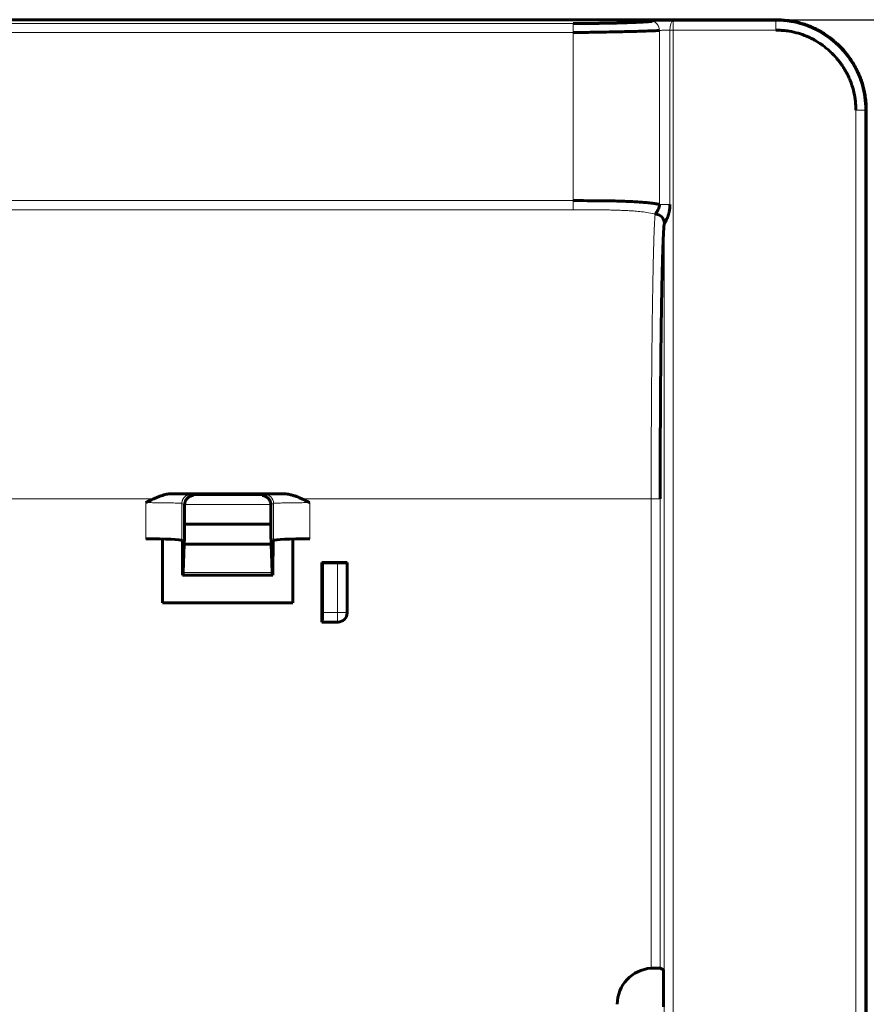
# Model space of a CAD drawing. Header units: millimetres. Extents: x 0 to 297, y 0 to 420.
# Tile 5 of 7: x 182 to 229, y 249 to 304. Entities that reach past the tile are written whole.
import ezdxf

# ---------------------------------------------------------------- set-up
doc = ezdxf.new("R2010")
doc.units = ezdxf.units.MM
doc.linetypes.add('K5LT_BASIC', pattern=[0])
doc.linetypes.add('K5LT_THIN', pattern=[0])
doc.layers.add('Системный слой', color=7, linetype='Continuous')
doc.styles.add('KDIMTEXTSTYLE', font='GOST_AU.SHX', dxfattribs={"width": 0.96, "oblique": 15, "height": 5})
doc.dimstyles.new('KDIMSTYLE (1.00)', dxfattribs={"dimtxt": 5, "dimasz": 1, "dimexe": 2, "dimexo": 0, "dimgap": 1, "dimtad": 1, "dimtxsty": 'KDIMTEXTSTYLE', "dimsah": 1, "dimcen": 0, "dimdle": 1, "dimadec": 0, "dimazin": 0, "dimtfac": 0.667, "dimtmove": 0, "dimatfit": 3, "dimfxl": 1, "dimtvp": 1, "dimtolj": 1, "dimtzin": 0, "dimarcsym": 0})

# ---------------------------------------------------------------- blocks, each defined once
blk = doc.blocks.new('KDIMARROW_01')
at = {"layer": 'Системный слой'}
blk.add_hatch(color=0, dxfattribs=at).paths.add_polyline_path([(0, 0), (-5, 0.658), (-4.5, 0), (-5, -0.658)])
at = {"layer": 'Системный слой', "color": 0, "linetype": 'K5LT_THIN', "lineweight": 18}
for p, q in [((-4.5, 0), (-5, 0.658)), ((-5, 0.658), (0, 0)), ((0, 0), (-5, -0.658)), ((-5, -0.658), (-4.5, 0)), ((0, 0), (-1, 0))]:
    blk.add_line(p, q, dxfattribs=at)

msp = doc.modelspace()

# ---------------------------------------------------------------- linework, layer by layer
at = {"layer": 'Системный слой', "color": 150, "linetype": 'K5LT_BASIC', "lineweight": 60, "true_color": 0x0080ff}
for p, q in [((140.608, 303.574), (223.621, 303.574)), ((228.618, 298.577), (228.618, 97.568)), ((190.274, 277.35), (196.355, 277.35)), ((190.933, 276.75), (190.933, 276.741)), ((190.933, 275.671), (190.933, 276.741)), ((195.696, 276.741), (195.696, 276.75)), ((195.696, 276.741), (195.696, 275.671)), ((195.696, 275.671), (190.933, 275.671)), ((189.714, 271.306), (189.714, 274.843)), ((190.782, 274.769), (190.807, 274.738)), ((190.807, 274.738), (190.812, 273.035)), ((190.85, 272.985), (190.909, 274.557)), ((190.909, 274.557), (190.909, 274.559)), ((190.909, 274.559), (195.719, 274.559)), ((195.719, 274.559), (195.719, 274.557)), ((195.719, 274.557), (195.779, 272.985)), ((195.817, 273.035), (195.822, 274.738)), ((195.822, 274.738), (195.847, 274.769)), ((196.914, 274.843), (196.914, 271.306)), ((198.514, 270.253), (198.514, 273.553)), ((198.514, 273.553), (198.549, 273.518)), ((198.514, 273.553), (199.914, 273.553)), ((199.388, 273.518), (198.549, 273.518)), ((198.549, 273.518), (198.549, 270.779)), ((199.914, 273.553), (199.888, 273.527)), ((199.914, 273.553), (199.914, 270.753)), ((190.819, 272.853), (190.838, 272.853)), ((190.838, 272.853), (195.791, 272.853)), ((195.791, 272.853), (195.81, 272.853)), ((196.914, 271.306), (189.714, 271.306)), ((198.541, 270.279), (198.514, 270.253)), ((199.414, 270.253), (198.514, 270.253)), ((217.406, 251.008), (217.223, 251.1)), ((217.406, 248.973), (217.406, 251.008))]:
    msp.add_line(p, q, dxfattribs=at)
at = {"layer": 'Системный слой', "color": 7, "linetype": 'K5LT_THIN', "lineweight": 18}
for p, q in [((217.941, 303.494), (223.621, 303.494)), ((217.941, 302.995), (217.941, 303.494)), ((223.621, 303.494), (223.621, 303.574)), ((223.621, 302.995), (223.621, 303.494)), ((140.608, 303.363), (212.408, 303.363)), ((212.408, 302.864), (140.608, 302.864)), ((212.408, 302.864), (212.408, 303.363)), ((212.408, 293.563), (212.408, 302.864)), ((217.184, 293.353), (217.185, 302.977)), ((217.762, 302.995), (217.762, 293.353)), ((217.941, 302.995), (217.762, 302.995)), ((217.941, 94.214), (217.941, 302.995)), ((217.941, 302.995), (223.621, 302.995)), ((228.538, 298.577), (228.038, 298.577)), ((228.038, 298.577), (228.038, 97.568)), ((228.538, 298.577), (228.538, 97.568)), ((228.618, 298.577), (228.538, 298.577)), ((146.244, 293.563), (212.408, 293.563)), ((212.408, 293.063), (147.243, 293.063)), ((212.408, 293.063), (212.408, 293.563)), ((217.184, 293.353), (217.762, 293.353)), ((217.441, 94.223), (217.441, 292.281)), ((191.281, 277.317), (191.416, 277.249)), ((191.416, 277.249), (195.213, 277.249)), ((195.213, 277.249), (195.347, 277.317)), ((189.221, 277.072), (175.007, 277.072)), ((188.783, 274.853), (188.783, 276.859)), ((190.782, 276.817), (190.782, 274.769)), ((190.933, 276.741), (190.782, 276.817)), ((195.696, 276.75), (190.933, 276.75)), ((195.847, 276.817), (195.696, 276.741)), ((195.847, 274.769), (195.847, 276.817)), ((216.723, 277.071), (197.407, 277.072)), ((197.846, 276.859), (197.846, 274.853)), ((217.223, 277.071), (216.723, 277.071)), ((216.723, 251.1), (216.723, 277.071)), ((217.223, 277.071), (217.223, 251.1)), ((195.719, 274.557), (190.909, 274.557)), ((199.388, 270.779), (199.388, 273.518)), ((199.888, 273.527), (199.888, 270.779)), ((195.779, 272.985), (190.85, 272.985)), ((198.549, 270.779), (199.388, 270.779)), ((199.388, 270.279), (199.388, 270.779)), ((199.388, 270.779), (199.888, 270.779)), ((199.914, 270.753), (199.888, 270.779)), ((199.388, 270.279), (198.541, 270.279)), ((199.388, 270.279), (199.414, 270.253))]:
    msp.add_line(p, q, dxfattribs=at)
for centre, major_axis, ratio, start_param, end_param in [((216.787, 302.977), (-0.034, 0.499), 0.795416, 4.657604, 6.196724), ((217.941, 302.995), (-0.01, -0.5), 0.358492, 3.197684, 4.719605), ((216.941, 292.281), (0.498, -0.044), 0.981168, 0.090478, 1.657916), ((195.347, 276.817), (-0.224, 0.447), 0.999239, 4.249168, 5.819355), ((199.388, 270.779), (0.354, 0.354), 0.999695, 3.927143, 5.497635)]:
    msp.add_ellipse(centre, major_axis=major_axis, ratio=ratio, start_param=start_param, end_param=end_param, dxfattribs=at)
at = {"layer": 'Системный слой', "color": 150, "linetype": 'K5LT_BASIC', "lineweight": 60, "true_color": 0x0080ff}
for centre, major_axis, ratio, start_param, end_param in [((216.972, 292.324), (-0.289, 0.408), 0.954617, 4.117167, 5.644141), ((190.864, 276.089), (0, 2), 0.034921, 3.841937, 4.501895), ((195.764, 276.089), (0, 2), 0.034921, -4.501895, -3.841937), ((188.783, 274.766), (-2, 0), 0.043661, 3.176499, 4.712389), ((197.846, 274.766), (2, 0), 0.043661, 1.570796, 3.106686), ((199.388, 273.527), (0.5, 0), 0.017455, 4.712395, 6.265741), ((190.819, 273.053), (0, -0.2), 0.034921, 4.799656, 6.283173), ((190.838, 273.353), (0, 0.5), 0.034921, 3.141593, 3.88567), ((195.791, 273.353), (0, 0.5), 0.034921, 2.397516, 3.141593), ((195.81, 273.053), (0, -0.2), 0.034921, 0.000016, 1.48353), ((198.54, 270.779), (0, 0.5), 0.017455, 3.159042, 4.712383), ((199.414, 270.753), (0.354, -0.354), 0.999695, 5.497943, 7.068431), ((216.723, 251.1), (0.5, 0), 0.008727, 0.01745, 1.306565), ((216.853, 249.104), (1.898, -0.633), 0.999619, 1.95769, 3.463168)]:
    msp.add_ellipse(centre, major_axis=major_axis, ratio=ratio, start_param=start_param, end_param=end_param, dxfattribs=at)
for points, knots in [([(212.408, 303.363), (212.43, 303.363), (212.453, 303.363), (212.498, 303.363), (212.52, 303.363), (212.565, 303.363), (212.587, 303.363), (212.632, 303.363), (212.655, 303.363), (212.699, 303.363), (212.722, 303.363), (212.766, 303.363), (212.789, 303.364), (212.833, 303.364), (212.855, 303.364), (212.9, 303.364), (212.922, 303.364), (212.967, 303.364), (212.989, 303.364), (213.033, 303.365), (213.055, 303.365), (213.1, 303.365), (213.122, 303.365), (213.166, 303.365), (213.188, 303.366), (213.232, 303.366), (213.254, 303.366), (213.298, 303.366), (213.32, 303.367), (213.364, 303.367), (213.386, 303.367), (213.43, 303.368), (213.452, 303.368), (213.496, 303.368), (213.518, 303.368), (213.561, 303.369), (213.583, 303.369), (213.627, 303.37), (213.648, 303.37), (213.692, 303.37), (213.713, 303.371), (213.757, 303.371), (213.778, 303.371), (213.822, 303.372), (213.843, 303.372), (213.886, 303.373), (213.908, 303.373), (213.951, 303.374), (213.972, 303.374), (214.015, 303.375), (214.036, 303.375), (214.079, 303.376), (214.1, 303.376), (214.143, 303.377), (214.164, 303.377), (214.206, 303.378), (214.227, 303.378), (214.269, 303.379), (214.291, 303.38), (214.332, 303.38), (214.353, 303.381), (214.395, 303.382), (214.416, 303.382), (214.458, 303.383), (214.479, 303.383), (214.52, 303.384), (214.541, 303.385), (214.582, 303.386), (214.602, 303.386), (214.643, 303.387), (214.664, 303.387), (214.705, 303.388), (214.725, 303.389), (214.766, 303.39), (214.786, 303.39), (214.826, 303.391), (214.846, 303.392), (214.887, 303.393), (214.907, 303.393), (214.946, 303.395), (214.966, 303.395), (215.006, 303.396), (215.026, 303.397), (215.065, 303.398), (215.085, 303.398), (215.124, 303.4), (215.143, 303.4), (215.182, 303.401), (215.202, 303.402), (215.24, 303.403), (215.259, 303.404), (215.298, 303.405), (215.317, 303.406), (215.355, 303.407), (215.374, 303.408), (215.412, 303.409), (215.43, 303.41), (215.468, 303.411), (215.486, 303.411), (215.523, 303.413), (215.542, 303.414), (215.579, 303.415), (215.597, 303.416), (215.634, 303.417), (215.652, 303.418), (215.688, 303.419), (215.706, 303.42), (215.742, 303.421), (215.759, 303.422), (215.795, 303.423), (215.813, 303.424), (215.848, 303.426), (215.865, 303.426), (215.9, 303.428), (215.917, 303.429), (215.952, 303.43), (215.969, 303.431), (216.003, 303.432), (216.02, 303.433), (216.054, 303.435), (216.07, 303.436), (216.104, 303.437), (216.12, 303.438), (216.153, 303.44), (216.17, 303.44), (216.202, 303.442), (216.218, 303.443), (216.251, 303.445), (216.267, 303.445), (216.299, 303.447), (216.314, 303.448), (216.346, 303.45), (216.361, 303.451), (216.392, 303.452), (216.408, 303.453), (216.439, 303.455), (216.454, 303.456), (216.484, 303.457), (216.499, 303.458), (216.529, 303.46), (216.544, 303.461), (216.573, 303.463), (216.588, 303.464), (216.617, 303.466), (216.631, 303.466), (216.66, 303.468), (216.674, 303.469), (216.703, 303.471), (216.717, 303.472), (216.749, 303.474), (216.768, 303.475), (216.787, 303.477)], [0, 0, 0, 0, 0.996191, 0.996191, 1.991207, 1.991207, 2.985147, 2.985147, 3.978106, 3.978106, 4.970179, 4.970179, 5.961454, 5.961454, 6.952017, 6.952017, 7.941952, 7.941952, 8.931338, 8.931338, 9.920251, 9.920251, 10.908765, 10.908765, 11.896948, 11.896948, 12.884868, 12.884868, 13.872589, 13.872589, 14.86017, 14.86017, 15.847669, 15.847669, 16.835139, 16.835139, 17.822633, 17.822633, 18.810198, 18.810198, 19.797879, 19.797879, 20.785719, 20.785719, 21.773756, 21.773756, 22.762029, 22.762029, 23.750569, 23.750569, 24.739409, 24.739409, 25.728576, 25.728576, 26.718097, 26.718097, 27.707994, 27.707994, 28.698288, 28.698288, 29.688997, 29.688997, 30.680137, 30.680137, 31.671721, 31.671721, 32.66376, 32.66376, 33.656264, 33.656264, 34.649238, 34.649238, 35.642688, 35.642688, 36.636617, 36.636617, 37.631024, 37.631024, 38.62591, 38.62591, 39.621271, 39.621271, 40.617102, 40.617102, 41.613398, 41.613398, 42.610151, 42.610151, 43.607351, 43.607351, 44.604989, 44.604989, 45.603052, 45.603052, 46.601528, 46.601528, 47.600402, 47.600402, 48.599659, 48.599659, 49.599284, 49.599284, 50.599258, 50.599258, 51.599565, 51.599565, 52.600185, 52.600185, 53.6011, 53.6011, 54.602289, 54.602289, 55.603731, 55.603731, 56.605406, 56.605406, 57.607292, 57.607292, 58.609367, 58.609367, 59.61161, 59.61161, 60.613997, 60.613997, 61.616505, 61.616505, 62.619112, 62.619112, 63.621795, 63.621795, 64.624529, 64.624529, 65.627291, 65.627291, 66.630058, 66.630058, 67.632805, 67.632805, 68.635508, 68.635508, 69.638143, 69.638143, 70.640686, 70.640686, 71.643112, 71.643112, 72.645396, 72.645396, 73.647514, 73.647514, 75, 75, 75, 75]), ([(223.621, 303.574), (223.83, 303.574), (224.15, 303.554), (224.574, 303.486), (224.893, 303.413), (225.201, 303.321), (225.501, 303.211), (225.787, 303.084), (226.073, 302.935), (226.35, 302.767), (226.579, 302.607), (226.835, 302.408), (227.121, 302.155), (227.451, 301.799), (227.712, 301.455), (227.914, 301.14), (228.07, 300.86), (228.204, 300.577), (228.324, 300.276), (228.424, 299.968), (228.504, 299.65), (228.545, 299.432), (228.58, 299.197), (228.609, 298.943), (228.618, 298.699), (228.618, 298.577)], [0, 0, 0, 0, 0.958111, 1.471343, 1.964835, 2.458326, 2.945559, 3.428755, 3.893254, 4.426929, 4.91237, 5.171532, 5.916134, 6.660737, 7.395442, 7.893797, 8.378273, 8.86275, 9.326869, 9.864582, 10.347869, 10.831157, 10.880346, 11.440173, 12, 12, 12, 12]), ([(217.185, 302.977), (217.026, 302.97), (216.705, 302.956), (216.19, 302.937), (215.672, 302.922), (215.132, 302.908), (214.557, 302.896), (213.968, 302.885), (213.402, 302.876), (212.884, 302.869), (212.559, 302.865), (212.408, 302.864)], [0, 0, 0, 0, 1.703035, 3.187557, 4.507528, 5.860477, 7.24471, 8.604288, 9.884215, 11.015459, 12, 12, 12, 12]), ([(223.621, 302.995), (223.657, 302.995), (223.724, 302.994), (223.856, 302.989), (224.064, 302.976), (224.415, 302.932), (224.85, 302.834), (225.226, 302.701), (225.463, 302.595), (225.585, 302.535), (225.669, 302.492), (225.746, 302.45), (225.833, 302.4), (225.939, 302.336), (226.069, 302.251), (226.233, 302.135), (226.42, 301.989), (226.587, 301.841), (226.706, 301.727), (226.779, 301.654), (226.827, 301.604), (226.881, 301.547), (226.964, 301.454), (227.1, 301.293), (227.246, 301.098), (227.368, 300.914), (227.446, 300.786), (227.497, 300.696), (227.537, 300.623), (227.576, 300.547), (227.613, 300.472), (227.658, 300.376), (227.714, 300.248), (227.792, 300.05), (227.895, 299.732), (227.99, 299.305), (228.032, 298.895), (228.038, 298.653), (228.038, 298.577)], [0, 0, 0, 0, 5.15521, 9.436062, 18.760477, 34.782527, 59.568444, 81.815491, 91.290592, 96.40695, 101.058911, 104.612632, 108.839538, 115.275921, 122.178239, 130.872536, 143.782694, 155.79912, 162.534854, 167.174673, 170.379065, 172.361922, 178.369947, 188.10535, 202.135754, 213.001061, 219.3968, 223.331256, 227.76306, 231.037636, 235.619976, 239.48698, 246.184538, 255.344606, 269.652863, 293.6612, 317.253067, 328, 328, 328, 328]), ([(212.408, 293.563), (212.667, 293.563), (213.151, 293.563), (213.825, 293.559), (214.429, 293.551), (214.979, 293.538), (215.472, 293.521), (215.886, 293.5), (216.242, 293.474), (216.566, 293.446), (216.846, 293.411), (217.049, 293.377), (217.151, 293.359), (217.184, 293.353)], [0, 0, 0, 0, 1.966622, 3.678411, 5.19865, 6.750208, 8.187773, 9.448063, 10.506117, 11.60355, 12.740363, 13.571281, 14, 14, 14, 14]), ([(216.972, 292.816), (216.97, 292.821), (216.967, 292.832), (216.972, 292.85), (216.982, 292.871), (216.998, 292.895), (217.018, 292.923), (217.038, 292.951), (217.058, 292.979), (217.081, 293.012), (217.107, 293.056), (217.138, 293.121), (217.165, 293.2), (217.181, 293.281), (217.184, 293.331), (217.184, 293.353)], [0, 0, 0, 0, 1.596077, 2.975032, 4.152644, 5.278973, 6.386717, 7.284376, 8.050899, 8.827864, 9.91625, 11.318841, 13.165316, 14.730591, 16, 16, 16, 16]), ([(217.762, 293.353), (217.762, 293.315), (217.76, 293.26), (217.756, 293.203), (217.753, 293.168), (217.748, 293.116), (217.738, 293.042), (217.724, 292.959), (217.711, 292.901), (217.697, 292.843), (217.682, 292.786), (217.66, 292.718), (217.639, 292.658), (217.624, 292.603), (217.58, 292.584), (217.59, 292.51), (217.547, 292.531), (217.546, 292.43), (217.529, 292.406), (217.483, 292.405), (217.488, 292.345), (217.502, 292.292), (217.457, 292.324)], [0, 0, 0, 0, 2.175485, 3.165993, 3.27654, 4.248306, 6.158633, 7.549452, 9.12739, 9.600316, 10.973607, 12.582599, 13.765584, 14.783068, 15.744711, 16.651995, 17.535391, 18.304105, 19.77531, 20.415226, 21.097611, 23, 23, 23, 23]), ([(217.441, 292.281), (217.441, 292.277), (217.44, 292.273), (217.44, 292.264), (217.439, 292.26), (217.439, 292.251), (217.438, 292.247), (217.438, 292.238), (217.437, 292.233), (217.436, 292.224), (217.436, 292.22), (217.435, 292.21), (217.435, 292.206), (217.434, 292.196), (217.434, 292.191), (217.433, 292.182), (217.433, 292.177), (217.432, 292.167), (217.432, 292.162), (217.431, 292.152), (217.43, 292.147), (217.43, 292.137), (217.429, 292.132), (217.429, 292.121), (217.428, 292.116), (217.427, 292.106), (217.427, 292.1), (217.426, 292.09), (217.426, 292.084), (217.425, 292.073), (217.425, 292.068), (217.424, 292.057), (217.424, 292.051), (217.423, 292.04), (217.423, 292.034), (217.422, 292.023), (217.422, 292.017), (217.421, 292.005), (217.42, 291.999), (217.42, 291.988), (217.419, 291.982), (217.419, 291.97), (217.418, 291.964), (217.417, 291.952), (217.417, 291.945), (217.416, 291.933), (217.416, 291.927), (217.415, 291.914), (217.415, 291.908), (217.414, 291.895), (217.414, 291.889), (217.413, 291.876), (217.413, 291.869), (217.412, 291.856), (217.412, 291.85), (217.411, 291.836), (217.41, 291.83), (217.41, 291.816), (217.409, 291.81), (217.409, 291.796), (217.408, 291.789), (217.408, 291.775), (217.407, 291.768), (217.406, 291.754), (217.406, 291.747), (217.405, 291.733), (217.405, 291.726), (217.404, 291.712), (217.404, 291.704), (217.403, 291.69), (217.403, 291.682), (217.402, 291.668), (217.402, 291.66), (217.401, 291.645), (217.401, 291.638), (217.4, 291.623), (217.4, 291.615), (217.399, 291.6), (217.398, 291.592), (217.398, 291.577), (217.397, 291.569), (217.397, 291.553), (217.396, 291.545), (217.396, 291.53), (217.395, 291.522), (217.394, 291.506), (217.394, 291.498), (217.393, 291.481), (217.393, 291.473), (217.392, 291.457), (217.392, 291.449), (217.391, 291.432), (217.391, 291.424), (217.39, 291.407), (217.39, 291.398), (217.389, 291.382), (217.389, 291.373), (217.388, 291.356), (217.388, 291.347), (217.387, 291.33), (217.387, 291.321), (217.386, 291.304), (217.385, 291.295), (217.385, 291.277), (217.384, 291.269), (217.384, 291.251), (217.383, 291.242), (217.383, 291.224), (217.382, 291.215), (217.382, 291.196), (217.381, 291.187), (217.381, 291.169), (217.38, 291.16), (217.379, 291.141), (217.379, 291.132), (217.378, 291.113), (217.378, 291.104), (217.377, 291.085), (217.377, 291.075), (217.376, 291.056), (217.376, 291.047), (217.375, 291.027), (217.375, 291.018), (217.374, 290.998), (217.374, 290.988), (217.373, 290.969), (217.373, 290.959), (217.372, 290.939), (217.372, 290.929), (217.371, 290.909), (217.371, 290.899), (217.37, 290.879), (217.37, 290.869), (217.369, 290.849), (217.369, 290.838), (217.368, 290.818), (217.368, 290.808), (217.367, 290.787), (217.367, 290.777), (217.366, 290.756), (217.366, 290.745), (217.365, 290.724), (217.365, 290.714), (217.364, 290.692), (217.364, 290.682), (217.363, 290.66), (217.362, 290.65), (217.362, 290.628), (217.361, 290.617), (217.361, 290.596), (217.36, 290.585), (217.36, 290.563), (217.359, 290.552), (217.359, 290.53), (217.358, 290.519), (217.358, 290.497), (217.357, 290.485), (217.357, 290.463), (217.356, 290.452), (217.356, 290.429), (217.355, 290.418), (217.355, 290.395), (217.354, 290.384), (217.354, 290.361), (217.353, 290.349), (217.353, 290.326), (217.352, 290.315), (217.352, 290.292), (217.351, 290.28), (217.351, 290.256), (217.35, 290.245), (217.35, 290.221), (217.349, 290.209), (217.349, 290.186), (217.348, 290.174), (217.348, 290.15), (217.347, 290.138), (217.347, 290.114), (217.346, 290.102), (217.346, 290.078), (217.346, 290.065), (217.345, 290.041), (217.345, 290.029), (217.344, 290.004), (217.344, 289.992), (217.343, 289.967), (217.343, 289.955), (217.342, 289.93), (217.342, 289.918), (217.341, 289.893), (217.341, 289.88), (217.34, 289.855), (217.34, 289.842), (217.339, 289.817), (217.339, 289.804), (217.338, 289.779), (217.338, 289.766), (217.337, 289.74), (217.337, 289.728), (217.336, 289.702), (217.336, 289.689), (217.335, 289.663), (217.335, 289.65), (217.334, 289.624), (217.334, 289.611), (217.333, 289.584), (217.333, 289.571), (217.332, 289.545), (217.332, 289.532), (217.332, 289.505), (217.331, 289.492), (217.331, 289.465), (217.33, 289.452), (217.33, 289.425), (217.329, 289.411), (217.329, 289.384), (217.328, 289.371), (217.328, 289.344), (217.328, 289.33), (217.327, 289.303), (217.327, 289.289), (217.326, 289.262), (217.326, 289.248), (217.325, 289.221), (217.325, 289.207), (217.324, 289.179), (217.324, 289.165), (217.323, 289.137), (217.323, 289.123), (217.322, 289.095), (217.322, 289.081), (217.321, 289.053), (217.321, 289.039), (217.321, 289.011), (217.32, 288.997), (217.32, 288.968), (217.319, 288.954), (217.319, 288.925), (217.319, 288.911), (217.318, 288.882), (217.318, 288.868), (217.317, 288.839), (217.317, 288.825), (217.316, 288.796), (217.316, 288.781), (217.315, 288.752), (217.315, 288.738), (217.314, 288.708), (217.314, 288.694), (217.314, 288.664), (217.313, 288.65), (217.313, 288.62), (217.312, 288.605), (217.312, 288.576), (217.312, 288.561), (217.311, 288.531), (217.311, 288.516), (217.31, 288.486), (217.31, 288.471), (217.309, 288.441), (217.309, 288.426), (217.308, 288.396), (217.308, 288.381), (217.308, 288.351), (217.307, 288.336), (217.307, 288.305), (217.307, 288.29), (217.306, 288.259), (217.306, 288.244), (217.305, 288.213), (217.305, 288.198), (217.304, 288.167), (217.304, 288.152), (217.304, 288.121), (217.303, 288.106), (217.303, 288.075), (217.302, 288.059), (217.302, 288.028), (217.302, 288.013), (217.301, 287.982), (217.301, 287.966), (217.3, 287.935), (217.3, 287.919), (217.299, 287.888), (217.299, 287.872), (217.299, 287.841), (217.298, 287.825), (217.298, 287.793), (217.298, 287.777), (217.297, 287.746), (217.297, 287.73), (217.296, 287.698), (217.296, 287.682), (217.296, 287.65), (217.295, 287.634), (217.295, 287.602), (217.295, 287.586), (217.294, 287.554), (217.294, 287.538), (217.293, 287.506), (217.293, 287.49), (217.292, 287.458), (217.292, 287.441), (217.292, 287.409), (217.291, 287.393), (217.291, 287.36), (217.291, 287.344), (217.29, 287.311), (217.29, 287.295), (217.289, 287.262), (217.289, 287.246), (217.289, 287.213), (217.288, 287.196), (217.288, 287.163), (217.288, 287.146), (217.287, 287.113), (217.287, 287.097), (217.286, 287.063), (217.286, 287.047), (217.286, 287.013), (217.285, 286.996), (217.285, 286.963), (217.285, 286.946), (217.284, 286.912), (217.284, 286.896), (217.284, 286.862), (217.283, 286.845), (217.283, 286.811), (217.283, 286.794), (217.282, 286.76), (217.282, 286.743), (217.281, 286.709), (217.281, 286.692), (217.281, 286.657), (217.28, 286.64), (217.28, 286.606), (217.28, 286.589), (217.279, 286.554), (217.279, 286.537), (217.279, 286.503), (217.278, 286.485), (217.278, 286.451), (217.278, 286.433), (217.277, 286.399), (217.277, 286.381), (217.277, 286.346), (217.276, 286.329), (217.276, 286.294), (217.276, 286.276), (217.275, 286.241), (217.275, 286.224), (217.274, 286.189), (217.274, 286.171), (217.274, 286.136), (217.274, 286.118), (217.273, 286.082), (217.273, 286.065), (217.272, 286.029), (217.272, 286.011), (217.272, 285.976), (217.272, 285.958), (217.271, 285.922), (217.271, 285.904), (217.271, 285.868), (217.27, 285.85), (217.27, 285.814), (217.27, 285.796), (217.269, 285.76), (217.269, 285.741), (217.269, 285.705), (217.268, 285.687), (217.268, 285.65), (217.268, 285.632), (217.267, 285.595), (217.267, 285.577), (217.267, 285.54), (217.266, 285.522), (217.266, 285.485), (217.266, 285.466), (217.265, 285.429), (217.265, 285.411), (217.265, 285.374), (217.265, 285.355), (217.264, 285.318), (217.264, 285.299), (217.264, 285.262), (217.263, 285.243), (217.263, 285.205), (217.263, 285.186), (217.262, 285.149), (217.262, 285.13), (217.262, 285.092), (217.262, 285.073), (217.261, 285.035), (217.261, 285.016), (217.261, 284.978), (217.26, 284.959), (217.26, 284.921), (217.26, 284.902), (217.259, 284.864), (217.259, 284.845), (217.259, 284.807), (217.259, 284.788), (217.258, 284.749), (217.258, 284.73), (217.258, 284.691), (217.257, 284.672), (217.257, 284.633), (217.257, 284.614), (217.256, 284.575), (217.256, 284.556), (217.256, 284.517), (217.256, 284.498), (217.255, 284.459), (217.255, 284.439), (217.255, 284.4), (217.255, 284.381), (217.254, 284.342), (217.254, 284.322), (217.254, 284.283), (217.253, 284.263), (217.253, 284.224), (217.253, 284.204), (217.253, 284.165), (217.252, 284.145), (217.252, 284.106), (217.252, 284.086), (217.252, 284.046), (217.251, 284.026), (217.251, 283.987), (217.251, 283.967), (217.25, 283.927), (217.25, 283.907), (217.25, 283.867), (217.25, 283.847), (217.249, 283.807), (217.249, 283.787), (217.249, 283.747), (217.249, 283.727), (217.248, 283.687), (217.248, 283.667), (217.248, 283.627), (217.248, 283.607), (217.247, 283.566), (217.247, 283.546), (217.247, 283.506), (217.247, 283.485), (217.247, 283.445), (217.246, 283.425), (217.246, 283.384), (217.246, 283.364), (217.246, 283.323), (217.245, 283.303), (217.245, 283.262), (217.245, 283.242), (217.245, 283.201), (217.244, 283.18), (217.244, 283.139), (217.244, 283.119), (217.244, 283.078), (217.244, 283.058), (217.243, 283.016), (217.243, 282.996), (217.243, 282.955), (217.243, 282.934), (217.242, 282.893), (217.242, 282.872), (217.242, 282.831), (217.242, 282.81), (217.242, 282.769), (217.241, 282.748), (217.241, 282.707), (217.241, 282.686), (217.241, 282.645), (217.241, 282.624), (217.24, 282.582), (217.24, 282.562), (217.24, 282.52), (217.24, 282.499), (217.239, 282.457), (217.239, 282.437), (217.239, 282.395), (217.239, 282.374), (217.239, 282.332), (217.238, 282.311), (217.238, 282.269), (217.238, 282.248), (217.238, 282.206), (217.238, 282.185), (217.237, 282.143), (217.237, 282.122), (217.237, 282.08), (217.237, 282.059), (217.237, 282.017), (217.237, 281.996), (217.236, 281.954), (217.236, 281.933), (217.236, 281.89), (217.236, 281.869), (217.236, 281.827), (217.235, 281.806), (217.235, 281.763), (217.235, 281.742), (217.235, 281.7), (217.235, 281.678), (217.235, 281.636), (217.234, 281.615), (217.234, 281.572), (217.234, 281.551), (217.234, 281.508), (217.234, 281.487), (217.234, 281.444), (217.233, 281.423), (217.233, 281.381), (217.233, 281.359), (217.233, 281.316), (217.233, 281.295), (217.233, 281.252), (217.233, 281.231), (217.232, 281.188), (217.232, 281.167), (217.232, 281.124), (217.232, 281.102), (217.232, 281.06), (217.232, 281.038), (217.231, 280.995), (217.231, 280.974), (217.231, 280.931), (217.231, 280.909), (217.231, 280.866), (217.231, 280.845), (217.231, 280.802), (217.23, 280.78), (217.23, 280.737), (217.23, 280.715), (217.23, 280.672), (217.23, 280.651), (217.23, 280.608), (217.23, 280.586), (217.229, 280.543), (217.229, 280.521), (217.229, 280.478), (217.229, 280.456), (217.229, 280.413), (217.229, 280.391), (217.229, 280.348), (217.229, 280.327), (217.228, 280.283), (217.228, 280.262), (217.228, 280.218), (217.228, 280.197), (217.228, 280.153), (217.228, 280.132), (217.228, 280.088), (217.228, 280.066), (217.228, 280.023), (217.228, 280.001), (217.227, 279.958), (217.227, 279.936), (217.227, 279.893), (217.227, 279.871), (217.227, 279.827), (217.227, 279.806), (217.227, 279.762), (217.227, 279.74), (217.227, 279.697), (217.226, 279.675), (217.226, 279.632), (217.226, 279.61), (217.226, 279.566), (217.226, 279.544), (217.226, 279.501), (217.226, 279.479), (217.226, 279.435), (217.226, 279.414), (217.226, 279.37), (217.226, 279.348), (217.225, 279.305), (217.225, 279.283), (217.225, 279.239), (217.225, 279.217), (217.225, 279.174), (217.225, 279.152), (217.225, 279.108), (217.225, 279.086), (217.225, 279.043), (217.225, 279.021), (217.225, 278.977), (217.225, 278.955), (217.225, 278.912), (217.225, 278.89), (217.224, 278.846), (217.224, 278.824), (217.224, 278.78), (217.224, 278.759), (217.224, 278.715), (217.224, 278.693), (217.224, 278.649), (217.224, 278.627), (217.224, 278.584), (217.224, 278.562), (217.224, 278.518), (217.224, 278.496), (217.224, 278.453), (217.224, 278.431), (217.224, 278.387), (217.224, 278.365), (217.224, 278.321), (217.224, 278.299), (217.224, 278.256), (217.223, 278.234), (217.223, 278.19), (217.223, 278.168), (217.223, 278.125), (217.223, 278.103), (217.223, 278.059), (217.223, 278.037), (217.223, 277.993), (217.223, 277.971), (217.223, 277.928), (217.223, 277.906), (217.223, 277.862), (217.223, 277.84), (217.223, 277.797), (217.223, 277.775), (217.223, 277.731), (217.223, 277.709), (217.223, 277.665), (217.223, 277.644), (217.223, 277.6), (217.223, 277.578), (217.223, 277.534), (217.223, 277.512), (217.223, 277.469), (217.223, 277.447), (217.223, 277.403), (217.223, 277.381), (217.223, 277.338), (217.223, 277.316), (217.223, 277.272), (217.223, 277.25), (217.223, 277.176), (217.223, 277.123), (217.223, 277.071)], [0, 0, 0, 0, 0.983263, 0.983263, 1.967041, 1.967041, 2.95133, 2.95133, 3.936124, 3.936124, 4.921419, 4.921419, 5.90721, 5.90721, 6.893493, 6.893493, 7.880261, 7.880261, 8.867511, 8.867511, 9.855237, 9.855237, 10.843432, 10.843432, 11.832093, 11.832093, 12.821214, 12.821214, 13.810789, 13.810789, 14.800811, 14.800811, 15.791277, 15.791277, 16.782179, 16.782179, 17.773512, 17.773512, 18.76527, 18.76527, 19.757446, 19.757446, 20.750035, 20.750035, 21.743029, 21.743029, 22.736424, 22.736424, 23.730212, 23.730212, 24.724386, 24.724386, 25.718941, 25.718941, 26.71387, 26.71387, 27.709165, 27.709165, 28.70482, 28.70482, 29.700828, 29.700828, 30.697182, 30.697182, 31.693875, 31.693875, 32.6909, 32.6909, 33.688249, 33.688249, 34.685916, 34.685916, 35.683894, 35.683894, 36.682173, 36.682173, 37.680749, 37.680749, 38.679612, 38.679612, 39.678755, 39.678755, 40.678171, 40.678171, 41.677853, 41.677853, 42.677791, 42.677791, 43.67798, 43.67798, 44.67841, 44.67841, 45.679074, 45.679074, 46.679964, 46.679964, 47.681073, 47.681073, 48.682392, 48.682392, 49.683913, 49.683913, 50.685629, 50.685629, 51.687531, 51.687531, 52.689611, 52.689611, 53.691861, 53.691861, 54.694274, 54.694274, 55.696841, 55.696841, 56.699553, 56.699553, 57.702403, 57.702403, 58.705383, 58.705383, 59.708484, 59.708484, 60.711698, 60.711698, 61.715017, 61.715017, 62.718434, 62.718434, 63.721939, 63.721939, 64.725524, 64.725524, 65.729182, 65.729182, 66.732904, 66.732904, 67.736683, 67.736683, 68.740509, 68.740509, 69.744376, 69.744376, 70.748274, 70.748274, 71.752197, 71.752197, 72.756135, 72.756135, 73.760081, 73.760081, 74.764027, 74.764027, 75.767965, 75.767965, 76.771888, 76.771888, 77.775787, 77.775787, 78.779654, 78.779654, 79.783482, 79.783482, 80.787264, 80.787264, 81.790991, 81.790991, 82.794656, 82.794656, 83.798252, 83.798252, 84.801771, 84.801771, 85.805205, 85.805205, 86.808548, 86.808548, 87.811793, 87.811793, 88.814931, 88.814931, 89.817956, 89.817956, 90.820862, 90.820862, 91.82364, 91.82364, 92.826285, 92.826285, 93.828789, 93.828789, 94.831146, 94.831146, 95.833349, 95.833349, 96.835392, 96.835392, 97.837269, 97.837269, 98.838972, 98.838972, 99.840497, 99.840497, 100.841837, 100.841837, 101.842986, 101.842986, 102.843939, 102.843939, 103.844688, 103.844688, 104.84523, 104.84523, 105.845558, 105.845558, 106.845668, 106.845668, 107.845553, 107.845553, 108.845209, 108.845209, 109.844632, 109.844632, 110.843815, 110.843815, 111.842754, 111.842754, 112.841445, 112.841445, 113.839884, 113.839884, 114.838065, 114.838065, 115.835985, 115.835985, 116.833641, 116.833641, 117.831027, 117.831027, 118.82814, 118.82814, 119.824978, 119.824978, 120.821536, 120.821536, 121.81781, 121.81781, 122.813799, 122.813799, 123.809499, 123.809499, 124.804908, 124.804908, 125.800022, 125.800022, 126.794839, 126.794839, 127.789358, 127.789358, 128.783575, 128.783575, 129.777489, 129.777489, 130.771098, 130.771098, 131.764401, 131.764401, 132.757396, 132.757396, 133.750082, 133.750082, 134.741832, 134.741832, 135.732501, 135.732501, 136.722144, 136.722144, 137.710818, 137.710818, 138.69858, 138.69858, 139.68549, 139.68549, 140.671608, 140.671608, 141.656996, 141.656996, 142.641716, 142.641716, 143.625834, 143.625834, 144.609414, 144.609414, 145.592524, 145.592524, 146.575231, 146.575231, 147.557606, 147.557606, 148.53972, 148.53972, 149.521644, 149.521644, 150.503452, 150.503452, 151.485219, 151.485219, 152.467022, 152.467022, 153.448938, 153.448938, 154.431047, 154.431047, 155.413428, 155.413428, 156.396165, 156.396165, 157.379339, 157.379339, 158.363037, 158.363037, 159.347345, 159.347345, 160.331908, 160.331908, 161.315718, 161.315718, 162.299673, 162.299673, 163.283967, 163.283967, 164.267858, 164.267858, 165.251424, 165.251424, 166.234739, 166.234739, 167.217879, 167.217879, 168.200916, 168.200916, 169.183923, 169.183923, 170.166971, 170.166971, 171.150129, 171.150129, 172.133465, 172.133465, 173.117047, 173.117047, 174.100939, 174.100939, 175.085208, 175.085208, 176.069916, 176.069916, 177.055126, 177.055126, 178.040899, 178.040899, 179.027294, 179.027294, 180.01437, 180.01437, 181.002185, 181.002185, 181.990796, 181.990796, 182.980256, 182.980256, 183.970621, 183.970621, 184.961943, 184.961943, 185.954273, 185.954273, 186.947662, 186.947662, 187.942159, 187.942159, 188.937811, 188.937811, 189.933874, 189.933874, 190.930273, 190.930273, 191.927001, 191.927001, 192.924051, 192.924051, 193.921414, 193.921414, 194.919085, 194.919085, 195.917054, 195.917054, 196.915314, 196.915314, 197.913859, 197.913859, 198.912679, 198.912679, 199.911768, 199.911768, 200.911117, 200.911117, 201.910718, 201.910718, 202.910565, 202.910565, 203.910648, 203.910648, 204.910961, 204.910961, 205.911494, 205.911494, 206.912241, 206.912241, 207.913193, 207.913193, 208.914342, 208.914342, 209.915679, 209.915679, 210.917198, 210.917198, 211.91889, 211.91889, 212.920746, 212.920746, 213.922759, 213.922759, 214.92492, 214.92492, 215.927222, 215.927222, 216.929656, 216.929656, 217.932214, 217.932214, 218.934888, 218.934888, 219.937671, 219.937671, 220.940552, 220.940552, 221.943526, 221.943526, 222.946582, 222.946582, 223.949715, 223.949715, 224.952914, 224.952914, 225.956173, 225.956173, 226.959483, 226.959483, 227.962836, 227.962836, 228.966224, 228.966224, 229.969639, 229.969639, 230.973074, 230.973074, 231.976519, 231.976519, 232.979969, 232.979969, 233.983414, 233.983414, 234.986846, 234.986846, 235.990259, 235.990259, 236.993644, 236.993644, 237.996994, 237.996994, 239.000301, 239.000301, 240.003558, 240.003558, 241.006757, 241.006757, 242.00989, 242.00989, 243.012951, 243.012951, 244.015931, 244.015931, 245.018825, 245.018825, 246.021624, 246.021624, 247.024322, 247.024322, 248.026911, 248.026911, 249.029385, 249.029385, 250.031737, 250.031737, 251.03396, 251.03396, 252.036048, 252.036048, 253.037993, 253.037993, 254.03979, 254.03979, 255.041431, 255.041431, 256.042911, 256.042911, 257.044224, 257.044224, 258.045364, 258.045364, 259.046323, 259.046323, 260.047098, 260.047098, 261.047681, 261.047681, 262.048067, 262.048067, 263.048252, 263.048252, 264.048228, 264.048228, 265.047991, 265.047991, 266.047537, 266.047537, 267.046859, 267.046859, 268.045953, 268.045953, 269.044814, 269.044814, 270.043437, 270.043437, 271.041819, 271.041819, 272.039954, 272.039954, 273.037838, 273.037838, 274.035467, 274.035467, 275.032838, 275.032838, 276.029946, 276.029946, 277.026788, 277.026788, 278.02336, 278.02336, 279.019659, 279.019659, 280.015682, 280.015682, 281.011425, 281.011425, 282.006885, 282.006885, 283.002061, 283.002061, 283.996949, 283.996949, 284.991546, 284.991546, 285.985851, 285.985851, 286.979861, 286.979861, 287.973575, 287.973575, 288.96699, 288.96699, 289.960106, 289.960106, 290.952919, 290.952919, 291.94543, 291.94543, 292.937637, 292.937637, 293.929538, 293.929538, 294.921134, 294.921134, 295.912424, 295.912424, 296.903407, 296.903407, 297.894082, 297.894082, 298.884451, 298.884451, 299.874512, 299.874512, 300.864266, 300.864266, 301.853714, 301.853714, 302.842855, 302.842855, 303.831692, 303.831692, 304.820224, 304.820224, 305.808453, 305.808453, 306.796381, 306.796381, 307.784008, 307.784008, 308.771336, 308.771336, 309.758368, 309.758368, 310.745104, 310.745104, 311.731549, 311.731549, 312.717703, 312.717703, 313.703569, 313.703569, 314.68915, 314.68915, 315.674449, 315.674449, 316.65947, 316.65947, 317.644214, 317.644214, 318.628687, 318.628687, 321, 321, 321, 321]), ([(189.221, 277.072), (189.279, 277.1), (189.367, 277.138), (189.504, 277.192), (189.632, 277.238), (189.782, 277.283), (189.922, 277.316), (190.051, 277.337), (190.158, 277.348), (190.229, 277.35), (190.266, 277.35), (190.271, 277.35), (190.274, 277.35)], [0, 0, 0, 0, 2.252025, 3.439242, 5.228178, 7.076539, 8.983786, 10.356785, 11.696239, 12.823217, 12.871805, 13, 13, 13, 13]), ([(191.416, 277.249), (191.375, 277.249), (191.315, 277.24), (191.244, 277.215), (191.198, 277.193), (191.15, 277.164), (191.092, 277.118), (191.035, 277.055), (190.99, 276.983), (190.962, 276.918), (190.944, 276.854), (190.935, 276.799), (190.933, 276.761), (190.933, 276.75)], [0, 0, 0, 0, 2.602832, 3.921262, 4.654507, 5.760056, 7.217075, 8.910441, 10.382907, 11.499674, 12.302838, 13.470128, 14, 14, 14, 14]), ([(195.213, 277.249), (195.253, 277.249), (195.314, 277.24), (195.384, 277.215), (195.43, 277.193), (195.478, 277.165), (195.536, 277.119), (195.593, 277.055), (195.638, 276.983), (195.666, 276.918), (195.685, 276.854), (195.694, 276.799), (195.696, 276.761), (195.696, 276.75)], [0, 0, 0, 0, 2.598157, 3.914313, 4.646499, 5.750978, 7.207299, 8.900454, 10.373424, 11.490972, 12.295446, 13.467141, 14, 14, 14, 14]), ([(196.355, 277.35), (196.362, 277.35), (196.394, 277.35), (196.482, 277.347), (196.601, 277.334), (196.76, 277.304), (196.929, 277.26), (197.127, 277.192), (197.286, 277.127), (197.38, 277.085), (197.407, 277.072)], [0, 0, 0, 0, 0.227119, 0.977103, 2.64553, 3.816341, 5.836546, 7.907564, 10.092018, 11, 11, 11, 11]), ([(188.783, 276.859), (188.785, 276.86), (188.79, 276.863), (188.797, 276.866), (188.805, 276.87), (188.815, 276.875), (188.827, 276.881), (188.846, 276.891), (188.873, 276.905), (188.914, 276.925), (189.03, 276.983), (189.135, 277.034), (189.221, 277.073)], [0, 0, 0, 0, 0.371451, 0.742903, 1.114354, 1.485805, 2.228708, 2.97161, 4.454504, 6.23471, 9.200129, 22, 22, 22, 22]), ([(197.407, 277.073), (197.47, 277.044), (197.596, 276.984), (197.732, 276.916), (197.815, 276.874), (197.836, 276.863), (197.846, 276.859)], [0, 0, 0, 0, 10.236782, 20.473565, 22.463335, 24, 24, 24, 24])]:
    msp.add_open_spline(points, degree=3, knots=knots, dxfattribs=at)
at = {"layer": 'Системный слой', "color": 7, "linetype": 'K5LT_THIN', "lineweight": 18}
msp.add_open_spline([(216.787, 303.477), (217.241, 303.508), (217.941, 303.494)], degree=2, dxfattribs=at)
for points, knots in [([(223.621, 303.494), (223.901, 303.494), (224.399, 303.451), (225.038, 303.297), (225.549, 303.109), (225.998, 302.891), (226.44, 302.617), (226.836, 302.308), (227.2, 301.961), (227.542, 301.562), (227.862, 301.088), (228.147, 300.533), (228.363, 299.932), (228.505, 299.266), (228.538, 298.813), (228.538, 298.577)], [0, 0, 0, 0, 1.742431, 3.101268, 4.076509, 5.122748, 6.198468, 7.30367, 8.232164, 9.31748, 10.56477, 11.775733, 13.184465, 14.528341, 16, 16, 16, 16]), ([(217.762, 302.995), (217.724, 302.995), (217.65, 302.995), (217.541, 302.993), (217.441, 302.991), (217.351, 302.988), (217.276, 302.984), (217.222, 302.981), (217.195, 302.978), (217.185, 302.977)], [0, 0, 0, 0, 1.869628, 3.562446, 5.056479, 6.573017, 8.050017, 9.18649, 10, 10, 10, 10]), ([(216.972, 292.816), (216.847, 292.846), (216.612, 292.898), (216.218, 292.95), (215.853, 292.984), (215.52, 293.007), (215.225, 293.022), (214.935, 293.033), (214.647, 293.042), (214.36, 293.048), (214.099, 293.053), (213.869, 293.056), (213.669, 293.058), (213.484, 293.06), (213.309, 293.061), (213.142, 293.062), (212.99, 293.062), (212.856, 293.063), (212.739, 293.063), (212.591, 293.063), (212.482, 293.063), (212.408, 293.063)], [0, 0, 0, 0, 2.588507, 4.868454, 6.885798, 8.465655, 9.888521, 11.165866, 12.52238, 13.816612, 14.991135, 15.932766, 16.784239, 17.543491, 18.275095, 18.9858, 19.637726, 20.168924, 20.654937, 21.079435, 22, 22, 22, 22]), ([(216.723, 277.071), (216.723, 277.771), (216.725, 279.081), (216.732, 280.91), (216.742, 282.558), (216.754, 284.119), (216.769, 285.627), (216.786, 287.052), (216.805, 288.356), (216.826, 289.525), (216.849, 290.542), (216.873, 291.393), (216.897, 292.043), (216.92, 292.491), (216.935, 292.694), (216.941, 292.772)], [0, 0, 0, 0, 1.525044, 2.855924, 4.048079, 5.273662, 6.544336, 7.803998, 9.074637, 10.338755, 11.594658, 12.846349, 14.071348, 15.123894, 16, 16, 16, 16]), ([(216.941, 292.772), (216.943, 292.777), (216.947, 292.786), (216.958, 292.801), (216.967, 292.811), (216.972, 292.816)], [0, 0, 0, 0, 1.867736, 3.720321, 6, 6, 6, 6]), ([(217.457, 292.324), (217.453, 292.32), (217.445, 292.306), (217.442, 292.291), (217.441, 292.281)], [0, 0, 0, 0, 1.666667, 5, 5, 5, 5]), ([(190.274, 277.35), (190.292, 277.35), (190.312, 277.349), (190.351, 277.349), (190.37, 277.349), (190.408, 277.348), (190.427, 277.348), (190.464, 277.347), (190.482, 277.347), (190.518, 277.346), (190.536, 277.346), (190.571, 277.345), (190.588, 277.345), (190.622, 277.345), (190.638, 277.344), (190.671, 277.344), (190.687, 277.343), (190.718, 277.343), (190.734, 277.342), (190.764, 277.342), (190.778, 277.341), (190.807, 277.341), (190.821, 277.34), (190.849, 277.34), (190.862, 277.339), (190.889, 277.339), (190.902, 277.338), (190.927, 277.338), (190.939, 277.337), (190.962, 277.337), (190.974, 277.336), (190.996, 277.335), (191.007, 277.335), (191.028, 277.334), (191.039, 277.334), (191.059, 277.333), (191.068, 277.333), (191.087, 277.332), (191.096, 277.332), (191.113, 277.331), (191.121, 277.331), (191.137, 277.33), (191.145, 277.33), (191.159, 277.329), (191.166, 277.328), (191.18, 277.328), (191.186, 277.327), (191.198, 277.326), (191.204, 277.326), (191.215, 277.325), (191.22, 277.325), (191.23, 277.324), (191.234, 277.324), (191.243, 277.323), (191.247, 277.323), (191.254, 277.322), (191.257, 277.321), (191.263, 277.321), (191.266, 277.32), (191.271, 277.319), (191.273, 277.319), (191.276, 277.318), (191.278, 277.318), (191.28, 277.317), (191.281, 277.317), (191.281, 277.317)], [0, 0, 0, 0, 1.069739, 1.069739, 2.135012, 2.135012, 3.195669, 3.195669, 4.251592, 4.251592, 5.302684, 5.302684, 6.348872, 6.348872, 7.390106, 7.390106, 8.426358, 8.426358, 9.457629, 9.457629, 10.483947, 10.483947, 11.505372, 11.505372, 12.521998, 12.521998, 13.533956, 13.533956, 14.541417, 14.541417, 15.544588, 15.544588, 16.543718, 16.543718, 17.539092, 17.539092, 18.531033, 18.531033, 19.5199, 19.5199, 20.506081, 20.506081, 21.489993, 21.489993, 22.472077, 22.472077, 23.452797, 23.452797, 24.432628, 24.432628, 25.412064, 25.412064, 26.391604, 26.391604, 27.371756, 27.371756, 28.353032, 28.353032, 29.335948, 29.335948, 30.321026, 30.321026, 31.156799, 31.156799, 32, 32, 32, 32]), ([(195.347, 277.317), (195.348, 277.317), (195.349, 277.317), (195.352, 277.318), (195.353, 277.319), (195.357, 277.319), (195.36, 277.32), (195.365, 277.321), (195.368, 277.321), (195.374, 277.322), (195.377, 277.322), (195.385, 277.323), (195.389, 277.323), (195.398, 277.324), (195.402, 277.324), (195.412, 277.325), (195.418, 277.326), (195.429, 277.326), (195.435, 277.327), (195.447, 277.328), (195.454, 277.328), (195.467, 277.329), (195.474, 277.329), (195.489, 277.33), (195.497, 277.33), (195.513, 277.331), (195.522, 277.331), (195.539, 277.332), (195.548, 277.332), (195.567, 277.333), (195.577, 277.334), (195.597, 277.334), (195.607, 277.335), (195.628, 277.335), (195.639, 277.336), (195.662, 277.336), (195.673, 277.337), (195.697, 277.337), (195.709, 277.338), (195.734, 277.339), (195.747, 277.339), (195.774, 277.34), (195.787, 277.34), (195.815, 277.341), (195.829, 277.341), (195.858, 277.342), (195.873, 277.342), (195.903, 277.343), (195.918, 277.343), (195.95, 277.343), (195.966, 277.344), (195.997, 277.344), (196.013, 277.345), (196.039, 277.345), (196.049, 277.345), (196.077, 277.346), (196.094, 277.346), (196.13, 277.347), (196.148, 277.347), (196.184, 277.348), (196.203, 277.348), (196.235, 277.348), (196.249, 277.349), (196.282, 277.349), (196.301, 277.349), (196.333, 277.35), (196.345, 277.35), (196.355, 277.35)], [0, 0, 0, 0, 1.015804, 1.015804, 2.028352, 2.028352, 3.03823, 3.03823, 4.046018, 4.046018, 5.052286, 5.052286, 6.057582, 6.057582, 7.062437, 7.062437, 8.067361, 8.067361, 9.072839, 9.072839, 10.079336, 10.079336, 11.087294, 11.087294, 12.097136, 12.097136, 13.109265, 13.109265, 14.124068, 14.124068, 15.141914, 15.141914, 16.163155, 16.163155, 17.188129, 17.188129, 18.217155, 18.217155, 19.250537, 19.250537, 20.288556, 20.288556, 21.331473, 21.331473, 22.379524, 22.379524, 23.432914, 23.432914, 24.491819, 24.491819, 25.556373, 25.556373, 26.563116, 26.563116, 27.207227, 27.207227, 28.286469, 28.286469, 29.371505, 29.371505, 30.462276, 30.462276, 31.240618, 31.240618, 32.340937, 32.340937, 33, 33, 33, 33]), ([(190.782, 276.817), (190.778, 276.819), (190.752, 276.823), (190.666, 276.828), (190.551, 276.833), (190.405, 276.837), (190.227, 276.841), (190.02, 276.845), (189.79, 276.848), (189.541, 276.852), (189.284, 276.854), (189.03, 276.857), (188.863, 276.858), (188.783, 276.859)], [0, 0, 0, 0, 1.573611, 2.944879, 4.165123, 5.411228, 6.68766, 7.94218, 9.200172, 10.471365, 11.721225, 12.902168, 14, 14, 14, 14]), ([(197.846, 276.859), (197.731, 276.858), (197.516, 276.856), (197.22, 276.853), (196.96, 276.85), (196.722, 276.847), (196.504, 276.843), (196.31, 276.839), (196.147, 276.835), (196.016, 276.83), (195.922, 276.826), (195.865, 276.821), (195.85, 276.818), (195.847, 276.817)], [0, 0, 0, 0, 1.572872, 2.94353, 4.163332, 5.409107, 6.685403, 7.940014, 9.198354, 10.470066, 11.720668, 12.902042, 14, 14, 14, 14])]:
    msp.add_open_spline(points, degree=3, knots=knots, dxfattribs=at)
msp.add_rational_spline([(191.281, 277.317), (190.989, 277.316), (190.782, 277.109), (190.782, 276.817)], [1, 0.804881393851, 0.804881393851, 1], degree=3, dxfattribs=at)
at = {"layer": 'Системный слой', "color": 150, "linetype": 'K5LT_BASIC', "lineweight": 60, "true_color": 0x0080ff}
msp.add_open_spline([(216.853, 251.104), (216.811, 251.104), (216.767, 251.103), (216.723, 251.1)], degree=3, dxfattribs=at)

# ---------------------------------------------------------------- dimensions: what is measured, and where the dimension line sits
at = {"layer": 'Системный слой', "color": 7}
msp.add_linear_dim(base=(258.176, 92.571), p1=(223.621, 303.574), p2=(223.621, 92.571), angle=90, location=(258.176, 198.072), text='\\H5.0;\\W0.965;\\Q15;\\H5.0;\\W0.965;\\Q15;\\Q15;В', dimstyle='KDIMSTYLE (1.00)', override={"dimexo": 0, "dimblk1": 'KDIMARROW_01', "dimblk2": 'KDIMARROW_01', "dimse1": 0, "dimse2": 0, "dimclrt": 7, "dimtolj": 1}, dxfattribs=at).render()

doc.saveas('drawing.dxf')
